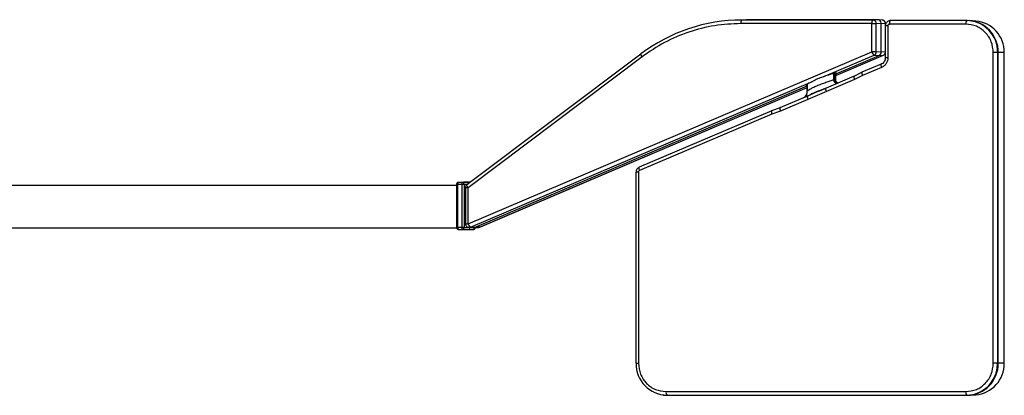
# Model space of a CAD drawing. Header units: millimetres. Extents: x 164 to 1298, y 127 to 1207.
# Tile 3 of 7: x 480 to 757, y 190 to 295. Entities that reach past the tile are written whole.
import ezdxf

# ---------------------------------------------------------------- set-up
doc = ezdxf.new("R2010")
doc.units = ezdxf.units.MM
doc.header["$LTSCALE"] = 10

msp = doc.modelspace()

# ---------------------------------------------------------------- linework, layer by layer
at = {"color": 7, "linetype": 'Continuous', "lineweight": 25}
for p, q in [((681.27, 295.02), (679.97, 294.93)), ((684.41, 295.13), (681.27, 295.02)), ((719.67, 294.04), (682.86, 294.04)), ((684.41, 295.13), (683.11, 295.04)), ((719.93, 295.04), (683.11, 295.04)), ((721.31, 295.13), (684.41, 295.13)), ((719.67, 294.04), (720.89, 294.04)), ((719.67, 286.09), (719.67, 294.04)), ((721.31, 295.13), (719.93, 295.04)), ((720.89, 294.04), (722.28, 294.13)), ((720.89, 286.09), (720.89, 294.04)), ((722.59, 295.04), (721.38, 295.13)), ((722.28, 286.04), (722.28, 294.13)), ((722.28, 294.13), (723.49, 294.04)), ((723.41, 293.38), (723.41, 284.5)), ((723.49, 293.38), (723.49, 294.04)), ((723.49, 294.04), (723.52, 294.04)), ((723.52, 293.9), (723.52, 294.04)), ((724.15, 293.38), (724.15, 284.5)), ((724.67, 294.84), (724.46, 294.79)), ((746.06, 293.88), (724.63, 293.88)), ((724.79, 294.88), (724.66, 294.86)), ((724.88, 294.88), (724.67, 294.84)), ((724.88, 294.88), (725, 294.9)), ((746.31, 294.88), (724.88, 294.88)), ((746.45, 294.9), (725, 294.9)), ((746.45, 294.9), (746.31, 294.88)), ((748.82, 294.76), (747.01, 294.88)), ((654.75, 285.5), (605.91, 248.76)), ((606.25, 237.84), (719.67, 286.09)), ((654.78, 285.51), (654.75, 285.5)), ((705.94, 279.06), (720.29, 285.17)), ((709.5, 279.47), (722.91, 285.17)), ((709.5, 279.47), (722.89, 285.17)), ((709.8, 280.06), (721.68, 285.11)), ((720.89, 286.09), (719.67, 286.09)), ((720.29, 285.17), (721.68, 285.11)), ((722.28, 286.04), (720.89, 286.09)), ((721.68, 285.11), (722.89, 285.17)), ((723.41, 286.09), (722.28, 286.04)), ((722.89, 285.17), (722.91, 285.17)), ((753.77, 198.7), (753.77, 285.9)), ((754.99, 285.9), (753.77, 285.9)), ((754.99, 198.7), (754.99, 285.9)), ((755.14, 285.9), (754.99, 285.9)), ((755.14, 198.7), (755.14, 285.9)), ((756.84, 285.9), (755.14, 285.9)), ((756.84, 198.7), (756.84, 285.9)), ((756.85, 285.9), (756.84, 285.9)), ((756.85, 198.7), (756.85, 285.9)), ((655.09, 284.7), (606.25, 247.96)), ((722.22, 282.65), (716.88, 280.37)), ((708.91, 280.02), (708.91, 278.29)), ((709.02, 278.34), (709.02, 280.02)), ((709.27, 278.39), (709.27, 280.08)), ((709.47, 278.36), (709.47, 280.12)), ((709.5, 278.31), (709.5, 280.12)), ((716.93, 280.4), (714.59, 279.22)), ((717.05, 279.47), (714.78, 278.33)), ((722.36, 281.73), (717.05, 279.47)), ((606.87, 236.91), (702.98, 277.8)), ((701.5, 276.99), (701.5, 275.03)), ((701.5, 275.06), (701.5, 276.99)), ((714.65, 279.25), (706.78, 275.9)), ((714.78, 278.33), (706.91, 274.98)), ((709.02, 278.34), (708.91, 278.29)), ((709.02, 278.34), (709.27, 278.39)), ((709.27, 278.39), (709.47, 278.36)), ((709.47, 278.36), (709.5, 278.31)), ((608.08, 236.78), (701.5, 276.53)), ((609.47, 236.91), (701.5, 276.07)), ((609.49, 236.92), (701.5, 276.07)), ((702.38, 274.06), (701.52, 273.61)), ((706.91, 274.98), (701.7, 272.77)), ((705.91, 275.57), (706.58, 275.83)), ((706.73, 275.83), (705.99, 275.59)), ((701.57, 273.69), (693.83, 270.39)), ((701.7, 272.77), (693.97, 269.48)), ((701.49, 273.64), (701.58, 273.69)), ((691.53, 269.59), (654.29, 253.74)), ((691.59, 268.64), (654.42, 252.82)), ((693.89, 270.42), (691.48, 269.57)), ((693.97, 269.48), (691.59, 268.64)), ((653.38, 252.36), (653.38, 198.7)), ((654.12, 252.36), (654.12, 198.7)), ((603.01, 248.95), (603.01, 236.78)), ((603.01, 248.95), (603.38, 248.95)), ((603.38, 248.95), (604.51, 248.95)), ((603.38, 236.78), (603.38, 248.95)), ((604.99, 249.52), (603.49, 249.45)), ((603.51, 249.45), (603.49, 249.45)), ((605.01, 249.52), (603.51, 249.45)), ((604.64, 249.45), (603.51, 249.45)), ((604.51, 248.95), (605.12, 248.95)), ((604.51, 248.95), (604.51, 236.78)), ((604.64, 249.45), (606.27, 249.52)), ((606.27, 249.52), (605.01, 249.52)), ((605.12, 248.95), (606.22, 249)), ((605.12, 248.95), (605.12, 236.78)), ((606.88, 249.49), (606.29, 249.52)), ((603.01, 248.62), (231.14, 248.62)), ((605.51, 247.96), (605.51, 237.84)), ((606.25, 247.96), (605.51, 247.96)), ((606.25, 237.84), (606.25, 247.96)), ((603.02, 236.62), (231.14, 236.62)), ((603.38, 236.78), (603.01, 236.78)), ((603.02, 236.69), (603.02, 236.62)), ((604.51, 236.78), (603.38, 236.78)), ((603.49, 236.28), (604.99, 236.22)), ((603.51, 236.28), (603.49, 236.28)), ((603.51, 236.28), (604.64, 236.28)), ((603.51, 236.28), (605.01, 236.22)), ((605.12, 236.78), (604.51, 236.78)), ((606.27, 236.22), (604.64, 236.28)), ((605.01, 236.22), (606.27, 236.22)), ((606.75, 236.72), (605.12, 236.78)), ((605.51, 237.84), (606.25, 237.84)), ((606.29, 236.22), (607.79, 236.28)), ((606.4, 236.85), (607.62, 236.71)), ((606.75, 236.81), (606.75, 236.72)), ((607.36, 236.74), (606.75, 236.72)), ((608.08, 236.78), (606.87, 236.91)), ((607.8, 236.71), (609.19, 236.84)), ((609.47, 236.91), (608.08, 236.78)), ((609.47, 236.91), (609.49, 236.92)), ((653.38, 198.7), (654.12, 198.7)), ((754.99, 198.7), (753.77, 198.7)), ((755.14, 198.7), (754.99, 198.7)), ((756.84, 198.7), (755.14, 198.7)), ((756.85, 198.7), (756.84, 198.7)), ((660.95, 189.79), (661.09, 189.78)), ((661.09, 189.78), (662.22, 189.7)), ((661.83, 190.72), (746.06, 190.72)), ((662.08, 189.72), (746.31, 189.72)), ((662.22, 189.7), (662.08, 189.72)), ((662.22, 189.7), (746.45, 189.7)), ((746.45, 189.7), (746.31, 189.72)), ((747.01, 189.72), (748.82, 189.84))]:
    msp.add_line(p, q, dxfattribs=at)
at = {"color": 7, "linetype": 'Continuous', "lineweight": 25, "flags": 128}
for points in [[(654.75, 285.5), (654.74, 285.49), (654.72, 285.44), (654.73, 285.37), (654.77, 285.27), (654.82, 285.14), (654.89, 285.01), (654.98, 284.86), (655.09, 284.7)], [(706.91, 274.98), (706.84, 275.16), (706.79, 275.33), (706.75, 275.49), (706.73, 275.63), (706.72, 275.74), (706.73, 275.83), (706.75, 275.89), (706.78, 275.9)], [(701.58, 273.69), (701.54, 273.67), (701.52, 273.61), (701.51, 273.52), (701.52, 273.41), (701.54, 273.27), (701.58, 273.11), (701.64, 272.94), (701.7, 272.77)], [(606.25, 247.96), (606.14, 248.12), (606.05, 248.27), (605.98, 248.41), (605.92, 248.53), (605.89, 248.63), (605.88, 248.71), (605.9, 248.75), (605.91, 248.76)], [(609.47, 236.91), (609.24, 236.85), (609.19, 236.84)], [(746.31, 189.72), (748, 189.89), (748.77, 190.09)]]:
    msp.add_lwpolyline(points, dxfattribs=at)
at = {"color": 7, "linetype": 'Continuous', "lineweight": 25}
for centre, radius, start, end in [((683.19, 247.92), 47.12, 90.0967, 127.0873), ((684.06, 294.27), 1.22, 140.6858, 190.774), ((720.87, 294.27), 1.22, 140.6858, 190.774), ((719.91, 294.05), 0.987, 359.223, 88.7911), ((722.51, 294.06), 0.982, 358.9058, 85.1114), ((747.29, 294.1), 1.25, 141.7242, 190.2099), ((746.15, 286.05), 8.83, 359.0242, 88.9898), ((746.29, 286.05), 8.85, 359.0242, 88.9898), ((748.09, 286.04), 8.75, 359.0694, 85.216), ((721.29, 286.51), 1.67, 194.4429, 233.3532), ((719.89, 286.09), 1, 293.8276, 0.3373), ((722.5, 286.07), 0.982, 293.2694, 337.5283), ((699.02, 275.06), 2.48, 317.4369, 0.1117), ((603.97, 249.07), 0.602, 140.2599, 191.0082), ((605.1, 249.07), 0.602, 140.2599, 191.0082), ((604.63, 248.96), 0.493, 359.1386, 88.8755), ((603.97, 236.67), 0.602, 168.9918, 219.7401), ((605.1, 236.67), 0.602, 168.9918, 219.7401), ((604.63, 236.77), 0.493, 271.1245, 0.8614), ((607.87, 238.26), 1.67, 194.4429, 233.3532), ((606.5, 237.79), 0.946, 263.6614, 292.9495), ((607.77, 236.77), 0.491, 273.2387, 358.2592), ((662.24, 198.55), 8.83, 179.0242, 268.9898), ((746.29, 198.55), 8.85, 271.0102, 0.9758), ((746.03, 198.61), 8.95, 287.8006, 0.5582), ((748.09, 198.56), 8.75, 274.784, 0.9306), ((663.07, 190.49), 1.25, 169.7901, 218.2758), ((747.29, 190.49), 1.25, 169.7901, 218.2758)]:
    msp.add_arc(centre, radius, start, end, dxfattribs=at)
for centre, major_axis, ratio, start_param, end_param in [((721.31, 294.13), (0, 1), 0.965925, 4.716936, 6.287428), ((725.01, 293.4), (-0.07, 1.5), 0.968058, 6.239366, 6.388317), ((721.31, 286.04), (0, 1), 0.966006, 3.528649, 4.709334), ((705.5, 278.36), (4.3, 1.71), 0.107794, 6.267467, 7.70844), ((705.5, 278.32), (4.3, 1.74), 0.075809, 5.876182, 6.27962), ((705.5, 278.36), (4.3, 1.71), 0.107794, 2.154315, 3.475127), ((606.27, 249.02), (0.001, 0.5), 0.965926, 5.37025, 6.284713), ((606.27, 236.72), (-0.001, 0.5), 0.965926, 3.140065, 4.710752), ((607.72, 237.71), (0.01, 1), 0.965743, 3.04431, 3.537792)]:
    msp.add_ellipse(centre, major_axis=major_axis, ratio=ratio, start_param=start_param, end_param=end_param, dxfattribs=at)
for points in [[(682.86, 294.04), (680.38, 293.93), (675.44, 293.69), (668.21, 291.81), (661.29, 288.94), (657.16, 286.11), (655.09, 284.7)], [(724.63, 293.88), (724.64, 294.01), (724.65, 294.26), (724.7, 294.59), (724.78, 294.82), (724.85, 294.86), (724.88, 294.88)], [(753.77, 285.9), (753.65, 286.94), (753.42, 289.04), (751.64, 291.67), (749.09, 293.52), (747.07, 293.76), (746.06, 293.88)], [(654.12, 198.7), (654.24, 197.65), (654.47, 195.56), (656.25, 192.92), (658.8, 191.08), (660.82, 190.84), (661.83, 190.72)], [(746.06, 190.72), (747.07, 190.84), (749.09, 191.08), (751.64, 192.92), (753.42, 195.56), (753.65, 197.65), (753.77, 198.7)]]:
    msp.add_open_spline(points, degree=3, dxfattribs=at)
for points, knots in [([(723.51, 294.04), (723.51, 294.07), (723.53, 294.22), (723.43, 294.49), (723.21, 294.8), (722.89, 295), (722.67, 295.02), (722.57, 295.03)], [0, 0, 0, 0, 0.056801, 0.292734, 0.554355, 0.801108, 1, 1, 1, 1]), ([(723.45, 293.38), (723.44, 293.38), (723.41, 293.38), (723.42, 293.38), (723.43, 293.38)], [0, 0, 0, 0, 0.3589774, 1, 1, 1, 1]), ([(724.55, 294.84), (724.39, 294.78), (724.06, 294.67), (723.7, 294.31), (723.46, 293.86), (723.45, 293.54), (723.44, 293.38)], [0, 0, 0, 0, 0.255617, 0.509167, 0.758108, 1, 1, 1, 1]), ([(724.15, 293.38), (724.03, 293.38), (723.79, 293.38), (723.54, 293.38), (723.48, 293.38), (723.45, 293.38)], [0, 0, 0, 0, 0.360853, 0.721706, 1, 1, 1, 1]), ([(724.15, 293.38), (724.16, 293.45), (724.17, 293.58), (724.28, 293.74), (724.44, 293.86), (724.57, 293.87), (724.63, 293.88)], [0, 0, 0, 0, 0.250059, 0.499984, 0.749897, 1, 1, 1, 1]), ([(722.91, 285.18), (722.94, 285.2), (723.09, 285.25), (723.28, 285.41), (723.37, 285.6), (723.41, 285.68)], [0, 0, 0, 0, 0.149832, 0.641376, 1, 1, 1, 1]), ([(723.44, 284.51), (723.42, 284.3), (723.39, 283.88), (723.12, 283.32), (722.71, 282.84), (722.35, 282.66), (722.17, 282.56)], [0, 0, 0, 0, 0.251439, 0.501945, 0.751487, 1, 1, 1, 1]), ([(722.24, 282.65), (722.21, 282.64), (722.17, 282.64), (722.17, 282.57), (722.17, 282.57)], [0, 0, 0, 0, 0.9706484, 1, 1, 1, 1]), ([(722.17, 282.57), (722.17, 282.51), (722.16, 282.39), (722.23, 282.08), (722.31, 281.84), (722.36, 281.73)], [0, 0, 0, 0, 0.326545, 0.663273, 1, 1, 1, 1]), ([(724.15, 284.5), (724.13, 284.2), (724.08, 283.61), (723.69, 282.81), (723.12, 282.13), (722.61, 281.86), (722.36, 281.73)], [0, 0, 0, 0, 0.2504051, 0.5005017, 0.7503586, 1, 1, 1, 1]), ([(723.43, 284.5), (723.42, 284.5), (723.41, 284.5), (723.44, 284.5), (723.45, 284.5)], [0, 0, 0, 0, 0.636213, 1, 1, 1, 1]), ([(723.45, 284.5), (723.48, 284.5), (723.54, 284.5), (723.79, 284.5), (724.03, 284.5), (724.15, 284.5)], [0, 0, 0, 0, 0.277037, 0.638518, 1, 1, 1, 1]), ([(716.9, 280.38), (716.88, 280.37), (716.84, 280.35), (716.83, 280.21), (716.86, 280.05), (716.9, 279.88), (716.96, 279.68), (717.02, 279.54), (717.05, 279.47)], [0, 0, 0, 0, 0.1933543, 0.4240052, 0.5539033, 0.693206, 0.8419072, 1, 1, 1, 1]), ([(701.5, 275.06), (701.55, 275.13), (701.64, 275.25), (702.22, 275.63), (703.08, 276.09), (704.19, 276.6), (705.47, 277.11), (706.79, 277.58), (708.05, 277.98), (708.62, 278.18), (708.91, 278.29)], [0, 0, 0, 0, 0.11332, 0.229715, 0.349935, 0.473986, 0.601576, 0.732285, 0.865465, 1, 1, 1, 1]), ([(705.94, 279.06), (705.42, 278.88), (704.34, 278.51), (703.44, 278.04), (702.98, 277.8)], [0, 0, 0, 0, 0.482606, 1, 1, 1, 1]), ([(708.91, 278.29), (708.92, 278.2), (708.95, 278.02), (709.05, 277.76), (709.21, 277.51), (709.42, 277.3), (709.6, 277.19), (709.71, 277.16), (709.72, 277.16)], [0, 0, 0, 0, 0.169469, 0.354848, 0.552726, 0.757722, 0.96316, 1, 1, 1, 1]), ([(709.84, 277.21), (709.82, 277.21), (709.72, 277.23), (709.54, 277.34), (709.32, 277.53), (709.15, 277.78), (709.04, 278.05), (709.03, 278.25), (709.02, 278.34)], [0, 0, 0, 0, 0.0319369, 0.2255495, 0.4191621, 0.6127748, 0.8063874, 1, 1, 1, 1]), ([(710, 277.27), (709.92, 277.31), (709.75, 277.39), (709.53, 277.6), (709.37, 277.85), (709.28, 278.12), (709.27, 278.3), (709.27, 278.39)], [0, 0, 0, 0, 0.178969, 0.409784, 0.623523, 0.820238, 1, 1, 1, 1]), ([(710.08, 277.31), (710.05, 277.33), (709.93, 277.39), (709.76, 277.55), (709.59, 277.79), (709.49, 278.07), (709.48, 278.26), (709.47, 278.36)], [0, 0, 0, 0, 0.091836, 0.318877, 0.545918, 0.772959, 1, 1, 1, 1]), ([(714.64, 279.25), (714.62, 279.23), (714.57, 279.21), (714.57, 279.05), (714.61, 278.84), (714.68, 278.59), (714.75, 278.43), (714.78, 278.33)], [0, 0, 0, 0, 0.224816, 0.424427, 0.642348, 0.803856, 1, 1, 1, 1]), ([(701.33, 274.15), (701.29, 274.03), (701.21, 273.79), (701.33, 273.69), (701.61, 273.73), (702.4, 274.08), (703.5, 274.57), (704.69, 275.07), (705.44, 275.38), (705.85, 275.55), (705.91, 275.57)], [0, 0, 0, 0, 0.139153, 0.262491, 0.371386, 0.518761, 0.72101, 0.843023, 0.978104, 1, 1, 1, 1]), ([(706.79, 275.91), (705.88, 275.56), (704.06, 274.87), (702.41, 274.09), (701.58, 273.69)], [0, 0, 0, 0, 0.500368, 1, 1, 1, 1]), ([(691.5, 269.57), (691.48, 269.56), (691.43, 269.53), (691.42, 269.36), (691.44, 269.15), (691.5, 268.9), (691.56, 268.73), (691.59, 268.64)], [0, 0, 0, 0, 0.224816, 0.424427, 0.642348, 0.803856, 1, 1, 1, 1]), ([(693.88, 270.41), (693.86, 270.4), (693.81, 270.38), (693.8, 270.24), (693.81, 270.07), (693.84, 269.9), (693.89, 269.7), (693.94, 269.55), (693.97, 269.48)], [0, 0, 0, 0, 0.193354, 0.424005, 0.553903, 0.693206, 0.841907, 1, 1, 1, 1]), ([(653.42, 252.36), (653.41, 252.36), (653.38, 252.36), (653.39, 252.36), (653.4, 252.36)], [0, 0, 0, 0, 0.355413, 1, 1, 1, 1]), ([(654.25, 253.66), (654.13, 253.6), (653.88, 253.47), (653.61, 253.14), (653.44, 252.76), (653.42, 252.48), (653.41, 252.35)], [0, 0, 0, 0, 0.252289, 0.503039, 0.752246, 1, 1, 1, 1]), ([(654.12, 252.36), (654, 252.36), (653.76, 252.36), (653.51, 252.36), (653.45, 252.36), (653.42, 252.36)], [0, 0, 0, 0, 0.360395, 0.72079, 1, 1, 1, 1]), ([(654.12, 252.36), (654.13, 252.41), (654.13, 252.5), (654.2, 252.64), (654.29, 252.75), (654.38, 252.8), (654.42, 252.82)], [0, 0, 0, 0, 0.250852, 0.500085, 0.750886, 1, 1, 1, 1]), ([(654.42, 252.82), (654.38, 252.94), (654.29, 253.17), (654.23, 253.48), (654.23, 253.6), (654.24, 253.66)], [0, 0, 0, 0, 0.336817, 0.673634, 1, 1, 1, 1]), ([(654.24, 253.66), (654.24, 253.66), (654.24, 253.73), (654.27, 253.74), (654.3, 253.74)], [0, 0, 0, 0, 0.030096, 1, 1, 1, 1]), ([(603.49, 249.45), (603.46, 249.45), (603.4, 249.45), (603.28, 249.41), (603.16, 249.32), (603.05, 249.18), (603, 249.05), (603.01, 248.97), (603.01, 248.95)], [0, 0, 0, 0, 0.09303, 0.260689, 0.463039, 0.690246, 0.931251, 1, 1, 1, 1]), ([(605.91, 248.75), (605.88, 248.74), (605.74, 248.65), (605.58, 248.39), (605.5, 248.12), (605.51, 247.98), (605.51, 247.96)], [0, 0, 0, 0, 0.111315, 0.539104, 0.946747, 1, 1, 1, 1]), ([(603.01, 236.78), (603.01, 236.78), (603, 236.71), (603.04, 236.58), (603.14, 236.42), (603.27, 236.33), (603.39, 236.29), (603.46, 236.28), (603.49, 236.28), (603.5, 236.28)], [0, 0, 0, 0, 0.018327, 0.256672, 0.50354, 0.732644, 0.876311, 0.96886, 1, 1, 1, 1]), ([(605.52, 237.84), (605.51, 237.81), (605.5, 237.67), (605.59, 237.41), (605.8, 237.1), (606.09, 236.9), (606.31, 236.87), (606.4, 236.86)], [0, 0, 0, 0, 0.054458, 0.299736, 0.545832, 0.811105, 1, 1, 1, 1]), ([(607.79, 236.28), (607.81, 236.28), (607.88, 236.29), (607.99, 236.33), (608.12, 236.41), (608.22, 236.55), (608.28, 236.68), (608.27, 236.76), (608.26, 236.78)], [0, 0, 0, 0, 0.0922607, 0.2601172, 0.462707, 0.6901815, 0.9314717, 1, 1, 1, 1]), ([(609.19, 236.86), (609.27, 236.86), (609.37, 236.86), (609.46, 236.91), (609.48, 236.93)], [0, 0, 0, 0, 0.7557, 1, 1, 1, 1])]:
    msp.add_open_spline(points, degree=3, knots=knots, dxfattribs=at)

doc.saveas('drawing.dxf')
